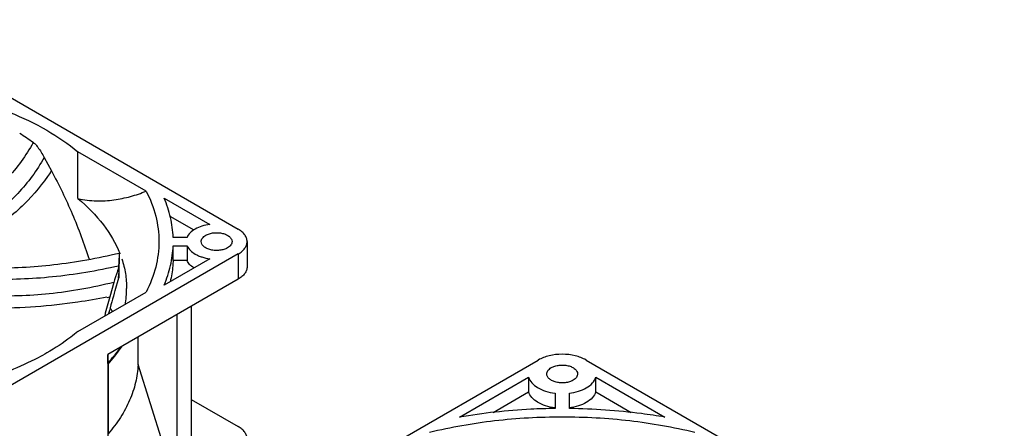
# Model space of a CAD drawing. Header units: millimetres. Extents: x 34 to 264, y 133 to 284.
# Tile 4 of 4: x 121 to 258, y 226 to 283. Entities that reach past the tile are written whole.
import ezdxf

# ---------------------------------------------------------------- set-up
doc = ezdxf.new("R2010")
doc.units = ezdxf.units.MM
doc.header["$LTSCALE"] = 27.090472
doc.layers.get('0').update_dxf_attribs({"linetype": 'CONTINUOUS'})

msp = doc.modelspace()

# ---------------------------------------------------------------- linework, layer by layer
at = {"color": 7, "linetype": 'Continuous'}
for p, q in [((100.75, 283.2), (151.31, 254.02)), ((124.24, 264.02), (125.26, 262.14)), ((128.95, 258.27), (128.95, 264.8)), ((138.47, 259.31), (128.95, 264.8)), ((140.99, 258.34), (147.35, 254.67)), ((141.79, 255.84), (145.14, 253.9)), ((144.18, 252.86), (142.24, 252.86)), ((142.24, 249.66), (142.24, 251.7)), ((142.24, 251.7), (144.18, 251.7)), ((144.18, 251.7), (144.18, 249.66)), ((152.56, 252.28), (152.56, 248.77)), ((151.31, 250.55), (100.76, 221.36)), ((134.47, 250.59), (134.48, 250.55)), ((134.8, 250.63), (134.81, 250.59)), ((151.31, 250.55), (151.31, 247.03)), ((147.35, 249.89), (140.99, 246.22)), ((144.18, 249.66), (142.24, 249.66)), ((134.64, 248.57), (134.64, 247.21)), ((151.31, 247.03), (133.11, 236.52)), ((133.96, 246.58), (133.39, 244.58)), ((134.13, 245.47), (134.64, 247.21)), ((128.95, 239.76), (138.47, 245.25)), ((144.75, 243.25), (144.75, 220.72)), ((142.75, 242.09), (142.75, 220.72)), ((137.34, 235.13), (137.34, 238.97)), ((133.11, 236.52), (133.11, 212.52)), ((133.13, 235.34), (133.13, 236.52)), ((134.08, 236.31), (135.11, 237.68)), ((133.16, 235.17), (134.08, 236.31)), ((133.16, 235.17), (133.16, 225.47)), ((134.84, 202.09), (193.17, 235.77)), ((140.78, 224.19), (137.34, 235.13)), ((199.89, 235.77), (258.23, 202.09)), ((182.21, 227.81), (191.85, 233.37)), ((191.85, 233.37), (191.85, 231.33)), ((201.22, 231.33), (201.22, 233.37)), ((201.22, 233.37), (210.85, 227.81)), ((186.89, 228.47), (191.85, 231.33)), ((195.53, 231.15), (195.53, 229.01)), ((197.53, 229.01), (197.53, 231.15)), ((201.22, 231.33), (206.17, 228.47)), ((144.75, 230.29), (151.31, 226.5))]:
    msp.add_line(p, q, dxfattribs=at)
for centre, radius, start, end in [((92.29, 222.6), 53.07, 55.0151, 57.4712), ((119.61, 261.7), 5.37, 50.6524, 54.6975), ((102.56, 277.07), 27.17, 326.1215, 326.6718), ((83.75, 250.62), 51, 356.1625, 0.0239), ((116.12, 250.65), 18.63, 354.5454, 359.9859), ((81.07, 253.98), 53.84, 354.2284, 354.5549), ((244.27, 213.31), 115.2, 164.2485, 165.6047), ((114.67, 342.38), 99.58, 280.6185, 280.8405), ((281.2, 202.8), 153.14, 163.8192, 165.0694), ((122.99, 245.75), 12.76, 349.6517, 359.9923), ((119.1, 233.99), 16.98, 30.2242, 32.021), ((91.21, 272.21), 55.82, 318.6645, 320.0615), ((88.83, 274.21), 58.93, 320.0554, 320.2391), ((85.3, 277.12), 63.51, 320.2581, 321.5677)]:
    msp.add_arc(centre, radius, start, end, dxfattribs=at)
for points, knots in [([(119.44, 270.29), (121.22, 269.58), (124.55, 268), (127.6, 265.92), (128.95, 264.8)], [0, 0, 0, 0, 0.52217, 1, 1, 1, 1]), ([(122.72, 266.08), (122.21, 265.17), (121.09, 263.4), (119.06, 260.97), (116.71, 258.77), (114.95, 257.48), (114.03, 256.88)], [0, 0, 0, 0, 0.244841, 0.490584, 0.741088, 1, 1, 1, 1]), ([(123.02, 265.85), (123.13, 265.72), (123.59, 265.14), (123.98, 264.51), (124.24, 264.02)], [0, 0, 0, 0, 0.236052, 1, 1, 1, 1]), ([(124.24, 264.02), (123.74, 263.1), (122.61, 261.34), (120.59, 258.94), (118.24, 256.79), (116.49, 255.56), (115.57, 254.98)], [0, 0, 0, 0, 0.247454, 0.493813, 0.743305, 1, 1, 1, 1]), ([(125.12, 261.92), (124.05, 260.33), (121.48, 257.27), (118.38, 254.78), (116.7, 253.63)], [0, 0, 0, 0, 0.485301, 1, 1, 1, 1]), ([(125.26, 262.14), (126.32, 260.19), (128.26, 256.15), (129.83, 251.96), (130.52, 249.82)], [0, 0, 0, 0, 0.496658, 1, 1, 1, 1]), ([(128.95, 258.27), (129.8, 258.09), (131.49, 257.89), (133.96, 258.03), (136.28, 258.52), (137.76, 259.02), (138.47, 259.31)], [0, 0, 0, 0, 0.268539, 0.520484, 0.762758, 1, 1, 1, 1]), ([(138.47, 259.31), (139.04, 258.21), (139.94, 255.92), (140.4, 252.28), (139.94, 248.65), (139.04, 246.36), (138.47, 245.25)], [0, 0, 0, 0, 0.254927, 0.500001, 0.745073, 1, 1, 1, 1]), ([(142.24, 252.86), (142.2, 253.79), (141.95, 255.66), (141.36, 257.46), (140.99, 258.34)], [0, 0, 0, 0, 0.49333, 1, 1, 1, 1]), ([(128.95, 258.27), (130.26, 257.18), (132.56, 254.88), (134.23, 252.05), (134.8, 250.63)], [0, 0, 0, 0, 0.526362, 1, 1, 1, 1]), ([(147.35, 254.67), (146.98, 254.62), (146.27, 254.47), (145.6, 254.19), (145.3, 254.02)], [0, 0, 0, 0, 0.523329, 1, 1, 1, 1]), ([(145.3, 254.02), (145.05, 253.87), (144.6, 253.54), (144.27, 253.09), (144.18, 252.86)], [0, 0, 0, 0, 0.53876, 1, 1, 1, 1]), ([(146.16, 252.28), (146.16, 252.36), (146.19, 252.53), (146.32, 252.77), (146.52, 252.99), (146.69, 253.1), (146.79, 253.16)], [0, 0, 0, 0, 0.217765, 0.450895, 0.710368, 1, 1, 1, 1]), ([(146.79, 253.16), (146.95, 253.25), (147.31, 253.4), (147.89, 253.52), (148.52, 253.53), (149.12, 253.45), (149.66, 253.27), (150.09, 253.01), (150.38, 252.67), (150.46, 252.4), (150.46, 252.28)], [0, 0, 0, 0, 0.128828, 0.270573, 0.417886, 0.562385, 0.696203, 0.813594, 0.913066, 1, 1, 1, 1]), ([(152.56, 252.28), (152.56, 252.44), (152.5, 252.78), (152.24, 253.25), (151.84, 253.67), (151.5, 253.91), (151.31, 254.02)], [0, 0, 0, 0, 0.217772, 0.450927, 0.710222, 1, 1, 1, 1]), ([(140.99, 246.22), (141.36, 247.1), (141.95, 248.9), (142.2, 250.78), (142.24, 251.7)], [0, 0, 0, 0, 0.506669, 1, 1, 1, 1]), ([(144.18, 251.7), (144.39, 251.2), (144.98, 250.69), (145.77, 250.3), (146.44, 250.06), (146.98, 249.94), (147.35, 249.89)], [0, 0, 0, 0, 0.432216, 0.563787, 0.703217, 1, 1, 1, 1]), ([(149.83, 251.4), (149.67, 251.31), (149.31, 251.16), (148.72, 251.04), (148.1, 251.03), (147.5, 251.11), (146.96, 251.29), (146.53, 251.56), (146.23, 251.89), (146.16, 252.16), (146.16, 252.28)], [0, 0, 0, 0, 0.128828, 0.270573, 0.417886, 0.562385, 0.696203, 0.813594, 0.913066, 1, 1, 1, 1]), ([(150.46, 252.28), (150.46, 252.2), (150.43, 252.03), (150.3, 251.79), (150.09, 251.58), (149.92, 251.46), (149.83, 251.4)], [0, 0, 0, 0, 0.217765, 0.450895, 0.710368, 1, 1, 1, 1]), ([(151.31, 250.55), (151.5, 250.65), (151.84, 250.89), (152.24, 251.31), (152.5, 251.78), (152.56, 252.12), (152.56, 252.28)], [0, 0, 0, 0, 0.289778, 0.549072, 0.782227, 1, 1, 1, 1]), ([(134.75, 250.64), (131.72, 249.93), (125.77, 248.86), (119.72, 248.53), (116.78, 248.58)], [0, 0, 0, 0, 0.514436, 1, 1, 1, 1]), ([(134.67, 248.87), (131.61, 248.19), (125.58, 247.17), (119.47, 246.94), (116.5, 247.04)], [0, 0, 0, 0, 0.51395, 1, 1, 1, 1]), ([(135.08, 249.86), (135.3, 249.19), (135.63, 247.83), (135.75, 246.44), (135.75, 245.75)], [0, 0, 0, 0, 0.504315, 1, 1, 1, 1]), ([(142.24, 249.66), (142.23, 249.41), (142.16, 248.41), (142, 247.41), (141.82, 246.68)], [0, 0, 0, 0, 0.248609, 1, 1, 1, 1]), ([(145.13, 248.61), (144.92, 248.75), (144.54, 249.05), (144.26, 249.46), (144.18, 249.66)], [0, 0, 0, 0, 0.534492, 1, 1, 1, 1]), ([(152.56, 248.77), (152.56, 248.61), (152.5, 248.27), (152.24, 247.8), (151.84, 247.38), (151.5, 247.14), (151.31, 247.03)], [0, 0, 0, 0, 0.217773, 0.450928, 0.710222, 1, 1, 1, 1]), ([(134.64, 248.57), (134.57, 248.42), (134.31, 247.77), (134.1, 247.1), (133.96, 246.58)], [0, 0, 0, 0, 0.23019, 1, 1, 1, 1]), ([(133.96, 246.59), (131, 245.86), (125.15, 244.8), (119.21, 244.61), (116.34, 244.75)], [0, 0, 0, 0, 0.515206, 1, 1, 1, 1]), ([(133.01, 244.51), (131.66, 244.26), (126.41, 243.38), (121.08, 242.97), (117.14, 242.97)], [0, 0, 0, 0, 0.258927, 1, 1, 1, 1]), ([(128.95, 239.76), (128.63, 239.49), (127.25, 238.4), (125.77, 237.43), (124.62, 236.77)], [0, 0, 0, 0, 0.241094, 1, 1, 1, 1]), ([(124.62, 236.77), (124.22, 236.53), (122.54, 235.61), (120.79, 234.81), (119.44, 234.27)], [0, 0, 0, 0, 0.242451, 1, 1, 1, 1]), ([(199.89, 235.77), (199.41, 236.04), (198.31, 236.44), (196.53, 236.64), (194.76, 236.44), (193.65, 236.04), (193.17, 235.77)], [0, 0, 0, 0, 0.237241, 0.5, 0.76276, 1, 1, 1, 1]), ([(133.16, 235.17), (133.16, 235.18), (133.14, 235.24), (133.13, 235.29), (133.13, 235.34)], [0, 0, 0, 0, 0.188676, 1, 1, 1, 1]), ([(137.34, 235.13), (137.3, 234.29), (137.06, 232.59), (136.22, 230.1), (134.92, 227.69), (133.79, 226.2), (133.16, 225.47)], [0, 0, 0, 0, 0.235526, 0.477789, 0.73144, 1, 1, 1, 1]), ([(195.01, 234.71), (195.17, 234.8), (195.53, 234.95), (196.12, 235.06), (196.74, 235.08), (197.34, 235), (197.88, 234.82), (198.32, 234.55), (198.61, 234.22), (198.68, 233.95), (198.68, 233.83)], [0, 0, 0, 0, 0.128824, 0.270598, 0.417899, 0.562395, 0.696208, 0.8136, 0.913068, 1, 1, 1, 1]), ([(194.38, 233.83), (194.38, 233.91), (194.41, 234.08), (194.54, 234.32), (194.75, 234.53), (194.92, 234.65), (195.01, 234.71)], [0, 0, 0, 0, 0.217723, 0.450871, 0.710467, 1, 1, 1, 1]), ([(198.05, 232.95), (197.89, 232.86), (197.53, 232.71), (196.95, 232.59), (196.33, 232.58), (195.72, 232.66), (195.18, 232.84), (194.75, 233.1), (194.46, 233.44), (194.38, 233.7), (194.38, 233.83)], [0, 0, 0, 0, 0.128824, 0.270598, 0.417899, 0.562395, 0.696208, 0.8136, 0.913068, 1, 1, 1, 1]), ([(198.68, 233.83), (198.68, 233.75), (198.65, 233.58), (198.52, 233.34), (198.32, 233.12), (198.15, 233), (198.05, 232.95)], [0, 0, 0, 0, 0.217723, 0.450871, 0.710467, 1, 1, 1, 1]), ([(191.85, 233.37), (191.93, 233.09), (192.28, 232.51), (193.13, 231.86), (194.24, 231.38), (195.09, 231.2), (195.53, 231.15)], [0, 0, 0, 0, 0.197199, 0.430016, 0.700707, 1, 1, 1, 1]), ([(199.89, 231.89), (200.21, 232.07), (200.76, 232.48), (201.13, 233.07), (201.22, 233.37)], [0, 0, 0, 0, 0.543081, 1, 1, 1, 1]), ([(195.53, 229.11), (195.09, 229.16), (194.24, 229.34), (193.13, 229.82), (192.28, 230.47), (191.93, 231.04), (191.85, 231.33)], [0, 0, 0, 0, 0.299293, 0.569984, 0.802801, 1, 1, 1, 1]), ([(197.53, 231.15), (197.96, 231.2), (198.78, 231.37), (199.55, 231.69), (199.89, 231.89)], [0, 0, 0, 0, 0.523617, 1, 1, 1, 1]), ([(201.22, 231.33), (201.13, 231.03), (200.76, 230.44), (200.21, 230.03), (199.89, 229.85)], [0, 0, 0, 0, 0.456919, 1, 1, 1, 1]), ([(199.89, 229.85), (199.55, 229.65), (198.78, 229.33), (197.96, 229.16), (197.53, 229.11)], [0, 0, 0, 0, 0.476383, 1, 1, 1, 1]), ([(195.53, 229.01), (194.41, 229), (189.95, 228.86), (185.5, 228.37), (182.21, 227.81)], [0, 0, 0, 0, 0.252337, 1, 1, 1, 1]), ([(210.85, 227.81), (209.77, 227.99), (205.36, 228.66), (200.89, 228.97), (197.53, 229.01)], [0, 0, 0, 0, 0.247094, 1, 1, 1, 1]), ([(178.03, 225.72), (181.02, 226.44), (187.16, 227.51), (196.53, 228.04), (205.9, 227.51), (212.05, 226.44), (215.03, 225.72)], [0, 0, 0, 0, 0.246745, 0.5, 0.753255, 1, 1, 1, 1]), ([(152.56, 224.76), (152.56, 224.93), (152.5, 225.26), (152.24, 225.73), (151.84, 226.16), (151.5, 226.39), (151.31, 226.5)], [0, 0, 0, 0, 0.217772, 0.450927, 0.710222, 1, 1, 1, 1])]:
    msp.add_open_spline(points, degree=3, knots=knots, dxfattribs=at)

doc.saveas('drawing.dxf')
